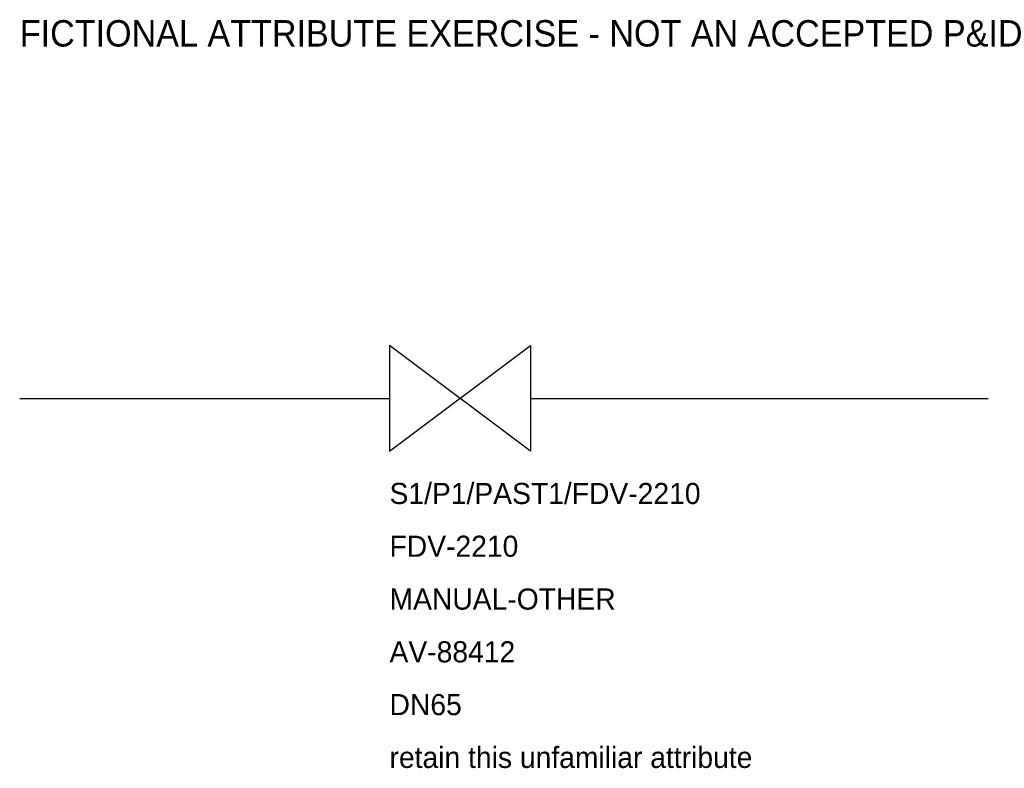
# Model space of a CAD drawing. Header units: metres. Extents: x 5 to 60.9, y 19 to 61.5.
import ezdxf

# ---------------------------------------------------------------- set-up
doc = ezdxf.new("R2010")
doc.units = ezdxf.units.M
doc.layers.add('PROCESS', color=3, linetype='Continuous')

# ---------------------------------------------------------------- blocks, each defined once
blk = doc.blocks.new('DRAFT_VALVE')
blk.add_lwpolyline([(-4, -3), (4, 3), (4, -3), (-4, 3), (-4, -3)])
for tag, p in [('ICT_ID', (-4, -6)), ('TAG', (-4, -9)), ('MODEL', (-4, -12)), ('SERIAL', (-4, -15)), ('SIZE', (-4, -18)), ('VENDOR_NOTE', (-4, -21))]:
    blk.add_attdef(tag, p, '', height=1.2)

msp = doc.modelspace()

# ---------------------------------------------------------------- linework, layer by layer
at = {"layer": 'PROCESS'}
for p, q in [((5, 40), (26, 40)), ((34, 40), (60, 40))]:
    msp.add_line(p, q, dxfattribs=at)

# ---------------------------------------------------------------- block references
msp.add_blockref('DRAFT_VALVE', (30, 40), dxfattribs=at).add_auto_attribs({'ICT_ID': 'S1/P1/PAST1/FDV-2210', 'TAG': 'FDV-2210', 'MODEL': 'MANUAL-OTHER', 'SERIAL': 'AV-88412', 'SIZE': 'DN65', 'VENDOR_NOTE': 'retain this unfamiliar attribute'})

# ---------------------------------------------------------------- texts
msp.add_text('FICTIONAL ATTRIBUTE EXERCISE - NOT AN ACCEPTED P&ID', height=1.5).set_placement((5, 60))

doc.saveas('drawing.dxf')
